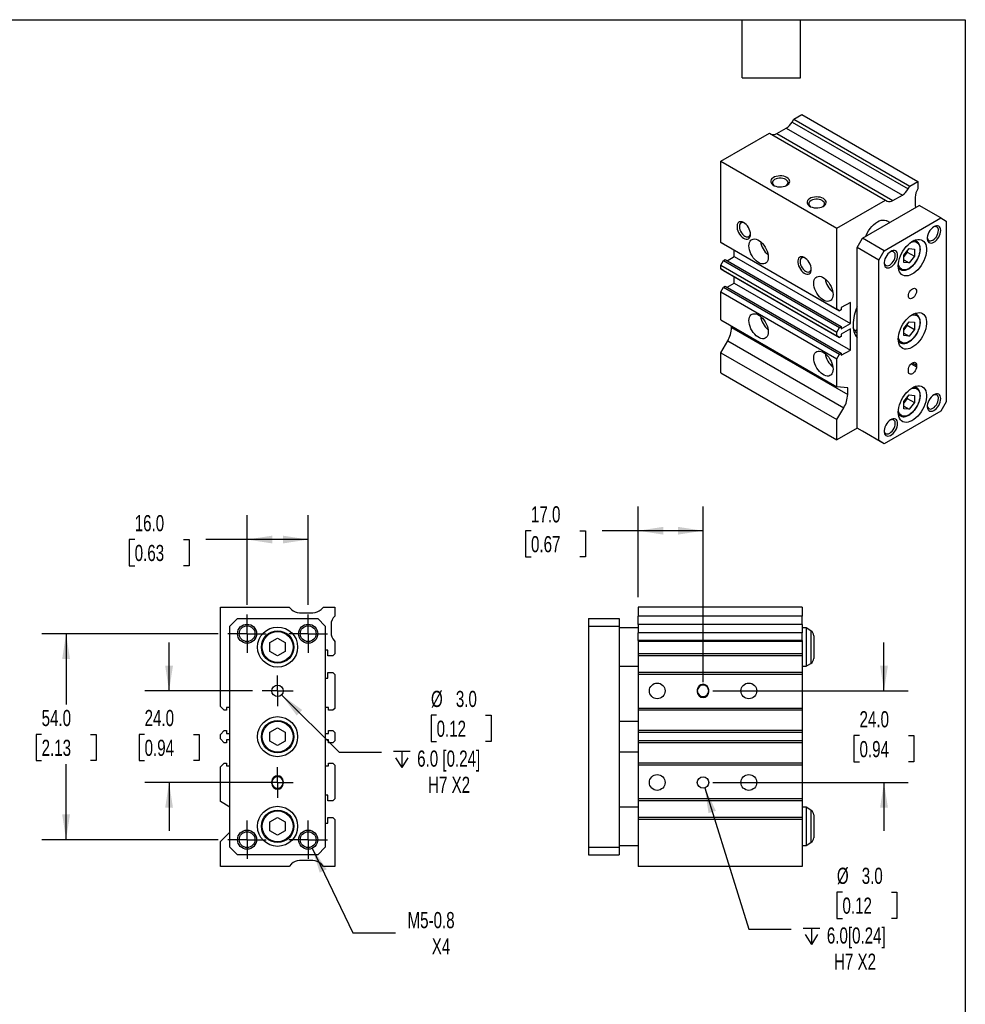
# Model space of a CAD drawing. Header units: millimetres. Extents: x 13 to 546, y 13 to 419.
# Tile 4 of 4: x 298 to 546, y 161 to 419. Entities that reach past the tile are written whole.
import ezdxf

# ---------------------------------------------------------------- set-up
doc = ezdxf.new("R2010")
doc.units = ezdxf.units.MM
doc.header["$LTSCALE"] = 2
doc.linetypes.add('SLD-Center', pattern=[19.05, 15.24, -1.27, 1.27, -1.27])
doc.linetypes.add('SLD-Solid', pattern=[0])
doc.layers.add('CENTER', color=40, linetype='SLD-Center')
doc.layers.add('DIMENSIONS', color=140, linetype='SLD-Solid', lineweight=25)
doc.layers.add('TEXT', color=140, linetype='SLD-Solid', lineweight=25)
doc.styles.add('SLDTEXTSTYLE0', font='TXT', dxfattribs={"width": 0.7})
doc.dimstyles.new('SLDDIMSTYLE1', dxfattribs={"dimtxt": 4.316016, "dimasz": 6.604, "dimexe": 0, "dimexo": 0.0625, "dimgap": 1.079004, "dimtad": 0, "dimtih": 1, "dimtoh": 1, "dimrnd": 1e-09, "dimzin": 4, "dimdsep": 46, "dimtxsty": 'SLDTEXTSTYLE0', "dimsah": 1, "dimcen": 0.09, "dimadec": 0, "dimazin": 1, "dimtfac": 1, "dimtmove": 0, "dimatfit": 0, "dimfxl": 0, "dimfrac": 2, "dimtolj": 1, "dimtzin": 12, "dimarcsym": 0})
doc.dimstyles.new('SLDDIMSTYLE2', dxfattribs={"dimtxt": 4.316016, "dimasz": 6.604, "dimexe": 0, "dimexo": 0.0625, "dimgap": 1.079004, "dimtad": 0, "dimtih": 1, "dimtoh": 1, "dimrnd": 1e-09, "dimzin": 4, "dimdsep": 46, "dimtxsty": 'SLDTEXTSTYLE0', "dimsah": 1, "dimcen": 0.09, "dimadec": 0, "dimazin": 1, "dimtfac": 1, "dimtofl": 0, "dimtmove": 0, "dimatfit": 3, "dimfxl": 0, "dimfrac": 2, "dimtolj": 1, "dimtzin": 12, "dimarcsym": 0})
doc.dimstyles.new('SLDDIMSTYLE3', dxfattribs={"dimtxt": 4.316016, "dimasz": 6.604, "dimexe": 0, "dimexo": 0.0625, "dimgap": 1.079004, "dimtad": 0, "dimtih": 1, "dimtoh": 1, "dimrnd": 1e-09, "dimzin": 12, "dimdsep": 46, "dimtxsty": 'SLDTEXTSTYLE0', "dimsah": 1, "dimcen": 0, "dimadec": 0, "dimazin": 3, "dimtfac": 1, "dimtofl": 0, "dimtmove": 0, "dimatfit": 3, "dimfxl": 0, "dimfrac": 2, "dimtolj": 1, "dimtzin": 12, "dimarcsym": 0})
doc.dimstyles.new('SLDDIMSTYLE4', dxfattribs={"dimtxt": 4.316016, "dimasz": 6.604, "dimexe": 0, "dimexo": 0.0625, "dimgap": 1.079004, "dimtad": 0, "dimtih": 1, "dimtoh": 1, "dimrnd": 1e-09, "dimzin": 4, "dimdsep": 46, "dimtxsty": 'SLDTEXTSTYLE0', "dimsah": 1, "dimcen": 0, "dimadec": 0, "dimazin": 1, "dimtfac": 1, "dimtofl": 0, "dimtmove": 0, "dimatfit": 3, "dimfxl": 0, "dimfrac": 2, "dimtolj": 1, "dimtzin": 12, "dimarcsym": 0})

# ---------------------------------------------------------------- blocks, each defined once
blk = doc.blocks.new('_D_10')
at = {"layer": 'DIMENSIONS'}
for p, q in [((357.93, 265.69), (357.93, 289.15)), ((373.93, 265.69), (373.93, 289.15)), ((328.49, 282.8), (327.04, 282.8)), ((327.04, 282.8), (327.04, 275.94)), ((341.31, 282.8), (342.76, 282.8)), ((342.76, 282.8), (342.76, 275.94)), ((357.93, 282.8), (347.16, 282.8)), ((373.93, 282.8), (357.93, 282.8)), ((327.04, 275.94), (328.49, 275.94)), ((342.76, 275.94), (341.31, 275.94))]:
    blk.add_line(p, q, dxfattribs=at)
for points in [[(357.93, 282.8), (364.53, 281.78), (364.53, 283.82)], [(373.93, 282.8), (367.33, 283.82), (367.33, 281.78)]]:
    blk.add_solid(points, dxfattribs=at)
at = {"layer": 'DIMENSIONS', "char_height": 4.233, "attachment_point": 1, "style": 'SLDTEXTSTYLE0'}
for s, insert in [('16.0', (328.49, 289.22)), ('0.63', (328.49, 281.4))]:
    blk.add_mtext(s, dxfattribs=dict(at, insert=insert))
blk = doc.blocks.new('_D_11')
at = {"layer": 'DIMENSIONS'}
for p, q in [((350.35, 258.11), (304.16, 258.11)), ((310.51, 258.11), (310.51, 239.53)), ((304.1, 231.71), (302.65, 231.71)), ((302.65, 231.71), (302.65, 224.85)), ((316.92, 231.71), (318.37, 231.71)), ((318.37, 231.71), (318.37, 224.85)), ((302.65, 224.85), (304.1, 224.85)), ((318.37, 224.85), (316.92, 224.85)), ((310.51, 204.11), (310.51, 223.88)), ((350.35, 204.11), (304.16, 204.11))]:
    blk.add_line(p, q, dxfattribs=at)
for points in [[(310.51, 258.11), (309.49, 251.51), (311.53, 251.51)], [(310.51, 204.11), (311.53, 210.71), (309.49, 210.71)]]:
    blk.add_solid(points, dxfattribs=at)
at = {"layer": 'DIMENSIONS', "char_height": 4.233, "attachment_point": 1, "style": 'SLDTEXTSTYLE0'}
for s, insert in [('54.0', (304.1, 238.13)), ('2.13', (304.1, 230.31))]:
    blk.add_mtext(s, dxfattribs=dict(at, insert=insert))
blk = doc.blocks.new('_D_12')
at = {"layer": 'DIMENSIONS'}
for p, q in [((375.01, 201.86), (385.68, 179.68)), ((385.68, 179.68), (396.79, 179.68))]:
    blk.add_line(p, q, dxfattribs=at)
blk.add_solid([(375.01, 201.86), (376.96, 195.47), (378.79, 196.35)], dxfattribs=at)
at = {"layer": 'DIMENSIONS', "char_height": 4.233, "attachment_point": 1, "style": 'SLDTEXTSTYLE0'}
for s, insert in [('M5-0.8', (399.97, 185.14)), ('X4', (406.32, 178.28))]:
    blk.add_mtext(s, dxfattribs=dict(at, insert=insert))
blk = doc.blocks.new('SW_SYMBOL_HOLE_DEPTH')
at = {"layer": 'DIMENSIONS', "color": 0}
for p, q in [((0, 1750), (1600, 1750)), ((200, 1110), (800, 150)), ((800, 1750), (800, 150)), ((1400, 1110), (800, 150))]:
    blk.add_line(p, q, dxfattribs=at)
blk = doc.blocks.new('_D_13')
at = {"layer": 'DIMENSIONS'}
for p, q in [((366.99, 242.05), (382.03, 227.01)), ((407.58, 236.71), (406.13, 236.71)), ((406.13, 236.71), (406.13, 229.85)), ((420.4, 236.71), (421.85, 236.71)), ((421.85, 236.71), (421.85, 229.85)), ((406.13, 229.85), (407.58, 229.85)), ((421.85, 229.85), (420.4, 229.85)), ((382.03, 227.01), (393.14, 227.01))]:
    blk.add_line(p, q, dxfattribs=at)
blk.add_solid([(366.99, 242.05), (370.94, 236.66), (372.38, 238.1)], dxfattribs=at)
at = {"layer": 'DIMENSIONS', "xscale": 0.002688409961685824, "yscale": 0.002688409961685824, "zscale": 0.002688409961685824}
blk.add_blockref('SW_SYMBOL_HOLE_DEPTH', (396.32, 222.59), dxfattribs=at)
at = {"layer": 'DIMENSIONS', "char_height": 4.233, "attachment_point": 1, "style": 'SLDTEXTSTYLE0'}
for s, insert in [('%%c', (406.11, 243.13)), ('3.0', (412.63, 243.13)), ('0.12', (407.58, 235.31)), ('6.0 [0.24]', (402.49, 227.48)), ('H7 X2', (405.35, 220.62))]:
    blk.add_mtext(s, dxfattribs=dict(at, insert=insert))
blk = doc.blocks.new('_D_14')
at = {"layer": 'DIMENSIONS'}
for p, q in [((337.49, 243.11), (337.49, 255.81)), ((359.35, 243.11), (331.14, 243.11)), ((331.08, 231.71), (329.63, 231.71)), ((329.63, 231.71), (329.63, 224.85)), ((343.9, 231.71), (345.35, 231.71)), ((345.35, 231.71), (345.35, 224.85)), ((329.63, 224.85), (331.08, 224.85)), ((345.35, 224.85), (343.9, 224.85)), ((363.39, 219.11), (331.14, 219.11)), ((337.49, 219.11), (337.49, 206.41))]:
    blk.add_line(p, q, dxfattribs=at)
for points in [[(337.49, 243.11), (338.51, 249.71), (336.48, 249.71)], [(337.49, 219.11), (336.48, 212.51), (338.51, 212.51)]]:
    blk.add_solid(points, dxfattribs=at)
at = {"layer": 'DIMENSIONS', "char_height": 4.233, "attachment_point": 1, "style": 'SLDTEXTSTYLE0'}
for s, insert in [('24.0', (331.08, 238.13)), ('0.94', (331.08, 230.31))]:
    blk.add_mtext(s, dxfattribs=dict(at, insert=insert))
blk = doc.blocks.new('SW_CENTERMARKSYMBOL_6')
at = {"layer": 'CENTER', "color": 0}
for p, q in [((0, 2.54), (0, 5.04)), ((-2.54, 0), (-5.04, 0)), ((0, 0), (-2.54, 0)), ((0, 0), (0, 2.54)), ((0, 0), (0, -2.54)), ((0, 0), (2.54, 0)), ((2.54, 0), (5.04, 0)), ((0, -2.54), (0, -5.04))]:
    blk.add_line(p, q, dxfattribs=at)
blk = doc.blocks.new('SW_CENTERMARKSYMBOL_7')
at = {"layer": 'CENTER', "color": 0}
for p, q in [((0, 2.54), (0, 5.04)), ((-2.54, 0), (-5.04, 0)), ((0, 0), (-2.54, 0)), ((0, 0), (0, 2.54)), ((0, 0), (0, -2.54)), ((0, 0), (2.54, 0)), ((2.54, 0), (5.04, 0)), ((0, -2.54), (0, -5.04))]:
    blk.add_line(p, q, dxfattribs=at)
blk = doc.blocks.new('SW_CENTERMARKSYMBOL_8')
at = {"layer": 'CENTER', "color": 0}
for p, q in [((0, 2.54), (0, 5.04)), ((-2.54, 0), (-5.04, 0)), ((0, 0), (-2.54, 0)), ((0, 0), (0, 2.54)), ((0, 0), (0, -2.54)), ((0, 0), (2.54, 0)), ((2.54, 0), (5.04, 0)), ((0, -2.54), (0, -5.04))]:
    blk.add_line(p, q, dxfattribs=at)
blk = doc.blocks.new('SW_CENTERMARKSYMBOL_9')
at = {"layer": 'CENTER', "color": 0}
for p, q in [((0, 2.54), (0, 5.04)), ((-2.54, 0), (-5.04, 0)), ((0, 0), (-2.54, 0)), ((0, 0), (0, 2.54)), ((0, 0), (0, -2.54)), ((0, 0), (2.54, 0)), ((2.54, 0), (5.04, 0)), ((0, -2.54), (0, -5.04))]:
    blk.add_line(p, q, dxfattribs=at)
blk = doc.blocks.new('SW_CENTERMARKSYMBOL_10')
at = {"layer": 'CENTER', "color": 0}
for p, q in [((0, 2.54), (0, 4.04)), ((-2.54, 0), (-4.04, 0)), ((0, 0), (-2.54, 0)), ((0, 0), (0, 2.54)), ((0, 0), (0, -2.54)), ((0, 0), (2.54, 0)), ((2.54, 0), (4.04, 0)), ((0, -2.54), (0, -4.04))]:
    blk.add_line(p, q, dxfattribs=at)
blk = doc.blocks.new('SW_CENTERMARKSYMBOL_11')
at = {"layer": 'CENTER', "color": 0}
for p, q in [((0, 2.54), (0, 4.04)), ((-2.54, 0), (-4.04, 0)), ((0, 0), (-2.54, 0)), ((0, 0), (0, 2.54)), ((0, 0), (0, -2.54)), ((0, 0), (2.54, 0)), ((2.54, 0), (4.04, 0)), ((0, -2.54), (0, -4.04))]:
    blk.add_line(p, q, dxfattribs=at)
blk = doc.blocks.new('_D_25')
at = {"layer": 'DIMENSIONS'}
for p, q in [((460.4, 267.65), (460.4, 291.46)), ((477.4, 245.4), (477.4, 291.46)), ((432.32, 285.11), (430.87, 285.11)), ((430.87, 285.11), (430.87, 278.25)), ((445.14, 285.11), (446.59, 285.11)), ((446.59, 285.11), (446.59, 278.25)), ((460.4, 285.11), (450.99, 285.11)), ((477.4, 285.11), (460.4, 285.11)), ((430.87, 278.25), (432.32, 278.25)), ((446.59, 278.25), (445.14, 278.25))]:
    blk.add_line(p, q, dxfattribs=at)
for points in [[(460.4, 285.11), (467, 284.09), (467, 286.13)], [(477.4, 285.11), (470.79, 286.13), (470.79, 284.09)]]:
    blk.add_solid(points, dxfattribs=at)
at = {"layer": 'DIMENSIONS', "char_height": 4.233, "attachment_point": 1, "style": 'SLDTEXTSTYLE0'}
for s, insert in [('17.0', (432.32, 291.53)), ('0.67', (432.32, 283.71))]:
    blk.add_mtext(s, dxfattribs=dict(at, insert=insert))
blk = doc.blocks.new('_D_26')
at = {"layer": 'DIMENSIONS'}
for p, q in [((524.8, 243.11), (524.8, 255.81)), ((479.94, 243.11), (531.15, 243.11)), ((518.39, 231.38), (516.94, 231.38)), ((516.94, 231.38), (516.94, 224.52)), ((531.21, 231.38), (532.66, 231.38)), ((532.66, 231.38), (532.66, 224.52)), ((516.94, 224.52), (518.39, 224.52)), ((532.66, 224.52), (531.21, 224.52)), ((479.94, 219.11), (531.15, 219.11)), ((524.8, 219.11), (524.8, 206.41))]:
    blk.add_line(p, q, dxfattribs=at)
for points in [[(524.8, 243.11), (525.82, 249.71), (523.78, 249.71)], [(524.8, 219.11), (523.78, 212.51), (525.82, 212.51)]]:
    blk.add_solid(points, dxfattribs=at)
at = {"layer": 'DIMENSIONS', "char_height": 4.233, "attachment_point": 1, "style": 'SLDTEXTSTYLE0'}
for s, insert in [('24.0', (518.39, 237.8)), ('0.94', (518.39, 229.97))]:
    blk.add_mtext(s, dxfattribs=dict(at, insert=insert))
blk = doc.blocks.new('_D_27')
at = {"layer": 'DIMENSIONS'}
for p, q in [((477.84, 217.68), (489.37, 180.63)), ((513.92, 190.33), (512.47, 190.33)), ((512.47, 190.33), (512.47, 183.47)), ((526.75, 190.33), (528.2, 190.33)), ((528.2, 190.33), (528.2, 183.47)), ((512.47, 183.47), (513.92, 183.47)), ((528.2, 183.47), (526.75, 183.47)), ((489.37, 180.63), (500.48, 180.63))]:
    blk.add_line(p, q, dxfattribs=at)
blk.add_solid([(477.84, 217.68), (478.83, 211.07), (480.77, 211.67)], dxfattribs=at)
at = {"layer": 'DIMENSIONS', "xscale": 0.002688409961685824, "yscale": 0.002688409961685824, "zscale": 0.002688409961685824}
blk.add_blockref('SW_SYMBOL_HOLE_DEPTH', (503.65, 176.22), dxfattribs=at)
at = {"layer": 'DIMENSIONS', "char_height": 4.233, "attachment_point": 1, "style": 'SLDTEXTSTYLE0'}
for s, insert in [('%%c', (512.46, 196.76)), ('3.0', (518.97, 196.76)), ('0.12', (513.92, 188.93)), ('6.0[0.24]', (509.83, 181.1)), ('H7 X2', (511.7, 174.24))]:
    blk.add_mtext(s, dxfattribs=dict(at, insert=insert))

msp = doc.modelspace()

# ---------------------------------------------------------------- linework, layer by layer
for p, q in [((500.704, 392.267), (501.143, 393.028)), ((501.143, 393.028), (503.264, 394.253)), ((501.143, 393.028), (531.548, 375.475)), ((503.264, 394.253), (533.67, 376.7)), ((496.718, 389.249), (499.204, 390.684)), ((499.204, 390.684), (529.609, 373.131)), ((500.704, 392.267), (531.109, 374.714)), ((482.051, 382.006), (494.779, 389.354)), ((494.779, 389.354), (525.184, 371.801)), ((496.718, 389.249), (527.124, 371.696)), ((482.051, 360.719), (482.051, 382.006)), ((482.051, 382.006), (512.457, 364.454)), ((531.109, 374.714), (531.548, 375.475)), ((531.548, 375.475), (533.67, 376.7)), ((533.67, 376.7), (533.67, 374.77)), ((512.457, 364.454), (525.184, 371.801)), ((525.184, 371.801), (525.624, 371.548)), ((527.124, 371.696), (529.609, 373.131)), ((532.963, 372.535), (532.963, 370.772)), ((519.174, 361.8), (534.023, 370.372)), ((539.68, 367.107), (534.023, 370.372)), ((524.831, 358.534), (539.68, 367.107)), ((539.68, 367.107), (541.094, 366.29)), ((512.457, 343.166), (512.457, 364.454)), ((526.295, 365.911), (525.563, 366.333)), ((541.094, 366.29), (541.094, 318.931)), ((517.76, 359.35), (519.174, 361.8)), ((524.831, 358.534), (519.174, 361.8)), ((482.051, 360.719), (512.457, 343.166)), ((482.758, 360.311), (482.051, 360.719)), ((482.758, 360.311), (513.164, 342.758)), ((523.417, 356.085), (517.76, 359.35)), ((517.76, 311.991), (517.76, 359.35)), ((529.957, 357.333), (531.372, 359.092)), ((531.372, 359.092), (532.786, 358.966)), ((532.786, 358.966), (532.786, 357.08)), ((533.355, 360.969), (532.839, 361.267)), ((533.355, 360.969), (533.443, 360.914)), ((483.734, 355.91), (485.586, 356.979)), ((485.586, 356.979), (485.586, 358.678)), ((485.586, 356.979), (515.992, 339.426)), ((523.417, 356.085), (524.831, 358.534)), ((530.903, 358.167), (529.957, 356.991)), ((529.957, 355.447), (529.957, 357.333)), ((530.903, 358.509), (530.903, 358.167)), ((530.903, 358.167), (532.786, 357.08)), ((532.786, 357.08), (531.372, 355.321)), ((482.051, 354.718), (482.758, 355.942)), ((482.051, 354.718), (512.457, 337.165)), ((482.051, 353.77), (482.051, 354.718)), ((482.051, 353.77), (512.457, 336.218)), ((482.758, 353.362), (482.051, 353.77)), ((482.758, 355.942), (483.218, 356.208)), ((482.758, 355.942), (513.164, 338.39)), ((483.218, 356.208), (513.623, 338.655)), ((523.417, 308.725), (523.417, 356.085)), ((528.589, 353.905), (529.105, 353.608)), ((529.957, 356.137), (531.372, 355.321)), ((531.372, 355.321), (529.957, 355.447)), ((482.758, 353.362), (513.164, 335.809)), ((485.586, 350.039), (485.586, 351.729)), ((529.154, 353.581), (529.105, 353.608)), ((482.051, 347.769), (482.758, 348.994)), ((482.758, 348.994), (483.218, 349.259)), ((482.758, 348.994), (513.164, 331.441)), ((483.218, 349.259), (513.623, 331.706)), ((483.727, 348.965), (485.586, 350.039)), ((485.586, 350.039), (515.992, 332.486)), ((482.051, 347.769), (512.457, 330.216)), ((482.051, 340.363), (482.051, 347.769)), ((515.992, 344.979), (513.623, 343.611)), ((513.623, 343.611), (513.623, 343.023)), ((515.992, 339.426), (515.992, 344.979)), ((513.164, 342.758), (512.457, 343.166)), ((513.623, 343.023), (513.164, 342.758)), ((533.355, 341.78), (532.839, 342.078)), ((533.355, 341.78), (533.443, 341.725)), ((482.051, 340.363), (512.457, 322.81)), ((484.879, 338.379), (484.879, 338.73)), ((484.879, 338.379), (515.285, 320.826)), ((512.457, 337.165), (513.164, 338.39)), ((513.164, 338.39), (513.623, 338.655)), ((513.623, 338.059), (515.992, 339.426)), ((513.623, 338.655), (513.623, 338.059)), ((529.957, 338.144), (531.372, 339.904)), ((530.903, 338.979), (529.957, 337.802)), ((530.903, 339.32), (530.903, 338.979)), ((530.903, 338.979), (532.786, 337.891)), ((531.372, 339.904), (532.786, 339.777)), ((532.786, 339.777), (532.786, 337.891)), ((512.457, 336.218), (512.457, 337.165)), ((513.164, 335.809), (512.457, 336.218)), ((513.623, 336.075), (513.164, 335.809)), ((515.992, 338.038), (513.623, 336.671)), ((513.623, 336.671), (513.623, 336.075)), ((515.992, 332.486), (515.992, 338.038)), ((529.957, 336.259), (529.957, 338.144)), ((529.957, 336.949), (531.372, 336.132)), ((531.372, 336.132), (529.957, 336.259)), ((532.786, 337.891), (531.372, 336.132)), ((482.051, 331.789), (483.844, 334.895)), ((483.844, 334.895), (514.249, 317.342)), ((528.589, 334.717), (529.105, 334.419)), ((529.154, 334.392), (529.105, 334.419)), ((482.051, 331.789), (512.457, 314.236)), ((482.051, 326.482), (482.051, 331.789)), ((512.457, 330.216), (513.164, 331.441)), ((513.164, 331.441), (513.623, 331.706)), ((513.623, 331.118), (515.992, 332.486)), ((513.623, 331.706), (513.623, 331.118)), ((512.457, 322.81), (512.457, 330.216)), ((531.947, 328.907), (533.316, 328.117)), ((532.255, 329.138), (533.316, 328.526)), ((533.316, 328.526), (533.316, 328.117)), ((482.051, 326.482), (512.457, 308.929)), ((531.195, 326.893), (531.195, 327.301)), ((515.285, 322.557), (512.457, 322.81)), ((533.355, 322.592), (532.839, 322.889)), ((515.285, 320.826), (515.285, 322.557)), ((529.957, 318.956), (531.372, 320.715)), ((530.903, 320.132), (530.903, 319.79)), ((531.372, 320.715), (532.786, 320.588)), ((532.786, 320.588), (532.786, 318.703)), ((533.355, 322.592), (533.443, 322.536)), ((530.903, 319.79), (529.957, 318.614)), ((529.957, 317.07), (529.957, 318.956)), ((529.957, 317.76), (531.372, 316.943)), ((530.903, 319.79), (532.786, 318.703)), ((532.786, 318.703), (531.372, 316.943)), ((541.094, 318.931), (539.68, 316.481)), ((512.457, 314.236), (514.249, 317.342)), ((539.68, 316.481), (524.831, 307.909)), ((528.589, 315.528), (529.105, 315.23)), ((529.154, 315.203), (529.105, 315.23)), ((531.372, 316.943), (529.957, 317.07)), ((512.457, 308.929), (512.457, 314.236)), ((517.76, 311.991), (512.457, 308.929)), ((523.417, 308.725), (517.76, 311.991)), ((519.174, 311.174), (517.76, 311.991)), ((524.831, 307.909), (519.174, 311.174)), ((524.831, 307.909), (523.417, 308.725)), ((350.929, 239.041), (350.929, 265.111)), ((350.929, 265.111), (368.929, 265.111)), ((368.929, 265.111), (369.551, 264.49)), ((371.672, 263.611), (375.187, 263.611)), ((377.308, 264.49), (377.929, 265.111)), ((377.929, 265.111), (380.929, 265.111)), ((380.929, 265.111), (380.929, 262.747)), ((503.395, 265.111), (460.395, 265.111)), ((460.395, 265.111), (460.395, 262.747)), ((503.395, 265.111), (503.395, 262.747)), ((353.429, 260.111), (355.429, 262.111)), ((355.429, 262.111), (376.429, 262.111)), ((376.429, 262.111), (378.429, 260.111)), ((447.395, 262.111), (455.395, 262.111)), ((447.395, 262.111), (447.395, 260.111)), ((455.395, 262.111), (455.395, 260.111)), ((503.395, 262.747), (460.395, 262.747)), ((460.395, 260.511), (460.395, 262.747)), ((503.395, 260.511), (503.395, 262.747)), ((353.429, 202.111), (353.429, 260.111)), ((378.429, 260.111), (378.429, 202.111)), ((379.929, 260.511), (379.929, 258.351)), ((447.395, 260.111), (455.395, 260.111)), ((447.395, 260.111), (447.395, 202.111)), ((455.395, 260.111), (455.395, 202.111)), ((460.395, 259.611), (455.395, 259.611)), ((503.395, 260.511), (460.395, 260.511)), ((460.395, 260.511), (460.395, 258.351)), ((503.395, 258.351), (460.395, 258.351)), ((460.395, 256.306), (460.395, 258.351)), ((503.395, 260.511), (503.395, 258.351)), ((504.395, 259.611), (503.395, 259.611)), ((503.395, 256.306), (503.395, 258.351)), ((505.645, 258.889), (504.395, 259.611)), ((504.395, 259.611), (504.395, 249.611)), ((505.645, 258.889), (505.645, 250.333)), ((363.929, 255.766), (365.929, 256.92)), ((363.929, 253.456), (363.929, 255.766)), ((365.929, 256.92), (367.929, 255.766)), ((367.929, 255.766), (367.929, 253.456)), ((380.735, 256.306), (380.929, 256.111)), ((380.929, 256.111), (380.929, 252.811)), ((503.395, 256.306), (460.395, 256.306)), ((460.395, 256.306), (460.395, 256.111)), ((503.395, 256.111), (460.395, 256.111)), ((460.395, 256.111), (460.395, 252.811)), ((503.395, 256.306), (503.395, 256.111)), ((503.395, 256.111), (503.395, 252.811)), ((506.395, 257.59), (506.395, 251.632)), ((365.929, 252.301), (363.929, 253.456)), ((367.929, 253.456), (365.929, 252.301)), ((379.129, 253.811), (378.429, 253.811)), ((379.129, 252.311), (379.129, 253.811)), ((380.429, 252.311), (379.129, 252.311)), ((380.929, 252.811), (380.429, 252.311)), ((503.395, 252.811), (460.395, 252.811)), ((460.395, 252.811), (460.395, 252.311)), ((503.395, 252.311), (460.395, 252.311)), ((460.395, 252.311), (460.395, 247.911)), ((503.395, 252.811), (503.395, 252.311)), ((503.395, 252.311), (503.395, 247.911)), ((379.129, 246.411), (379.129, 247.911)), ((379.129, 247.911), (380.429, 247.911)), ((380.429, 247.911), (380.929, 247.411)), ((455.395, 249.611), (460.395, 249.611)), ((503.395, 247.911), (460.395, 247.911)), ((460.395, 247.911), (460.395, 247.411)), ((503.395, 249.611), (504.395, 249.611)), ((503.395, 247.911), (503.395, 247.411)), ((504.395, 249.611), (505.645, 250.333)), ((378.429, 246.411), (379.129, 246.411)), ((380.929, 247.411), (380.929, 238.541)), ((503.395, 247.411), (460.395, 247.411)), ((460.395, 247.411), (460.395, 238.541)), ((503.395, 247.411), (503.395, 238.541)), ((475.895, 243.361), (475.895, 242.861)), ((478.895, 242.861), (478.895, 243.361)), ((351.929, 238.041), (350.929, 239.041)), ((352.579, 238.041), (351.929, 238.041)), ((353.429, 238.761), (352.579, 238.761)), ((352.579, 238.761), (352.579, 238.041)), ((379.279, 238.761), (378.429, 238.761)), ((379.279, 238.041), (379.279, 238.761)), ((380.429, 238.041), (379.279, 238.041)), ((380.929, 238.541), (380.429, 238.041)), ((503.395, 238.541), (460.395, 238.541)), ((460.395, 238.541), (460.395, 238.041)), ((503.395, 238.041), (460.395, 238.041)), ((460.395, 238.041), (460.395, 232.691)), ((503.395, 238.541), (503.395, 238.041)), ((503.395, 238.041), (503.395, 232.691)), ((460.395, 235.111), (455.395, 235.111)), ((350.929, 231.691), (351.929, 232.691)), ((351.929, 232.691), (352.579, 232.691)), ((352.579, 232.691), (352.579, 231.961)), ((363.929, 232.266), (365.929, 233.42)), ((365.929, 233.42), (367.929, 232.266)), ((379.279, 231.961), (379.279, 232.691)), ((379.279, 232.691), (380.429, 232.691)), ((380.429, 232.691), (380.929, 232.191)), ((503.395, 232.691), (460.395, 232.691)), ((460.395, 232.691), (460.395, 232.191)), ((503.395, 232.691), (503.395, 232.191)), ((350.929, 230.531), (350.929, 231.691)), ((351.929, 229.531), (350.929, 230.531)), ((352.579, 231.961), (353.429, 231.961)), ((353.429, 230.261), (352.579, 230.261)), ((352.579, 230.261), (352.579, 229.531)), ((363.929, 229.956), (363.929, 232.266)), ((365.929, 228.801), (363.929, 229.956)), ((367.929, 229.956), (365.929, 228.801)), ((367.929, 232.266), (367.929, 229.956)), ((378.429, 231.961), (379.279, 231.961)), ((379.279, 230.261), (378.429, 230.261)), ((379.279, 229.531), (379.279, 230.261)), ((380.929, 230.031), (380.429, 229.531)), ((380.929, 232.191), (380.929, 230.031)), ((503.395, 232.191), (460.395, 232.191)), ((460.395, 232.191), (460.395, 230.031)), ((503.395, 230.031), (460.395, 230.031)), ((460.395, 230.031), (460.395, 229.531)), ((503.395, 232.191), (503.395, 230.031)), ((503.395, 230.031), (503.395, 229.531)), ((352.579, 229.531), (351.929, 229.531)), ((380.429, 229.531), (379.279, 229.531)), ((503.395, 229.531), (460.395, 229.531)), ((460.395, 229.531), (460.395, 224.181)), ((503.395, 229.531), (503.395, 224.181)), ((455.395, 227.111), (460.395, 227.111)), ((350.929, 223.181), (351.929, 224.181)), ((350.929, 214.111), (350.929, 223.181)), ((351.929, 224.181), (352.579, 224.181)), ((352.579, 224.181), (352.579, 223.461)), ((352.579, 223.461), (353.429, 223.461)), ((378.429, 223.461), (379.279, 223.461)), ((379.279, 223.461), (379.279, 224.181)), ((379.279, 224.181), (380.429, 224.181)), ((380.429, 224.181), (380.929, 223.681)), ((380.929, 223.681), (380.929, 214.811)), ((503.395, 224.181), (460.395, 224.181)), ((460.395, 224.181), (460.395, 223.681)), ((503.395, 223.681), (460.395, 223.681)), ((460.395, 223.681), (460.395, 214.811)), ((503.395, 224.181), (503.395, 223.681)), ((503.395, 223.681), (503.395, 214.811)), ((364.429, 218.861), (364.429, 219.361)), ((367.429, 219.361), (367.429, 218.861)), ((379.129, 215.811), (378.429, 215.811)), ((379.129, 214.311), (379.129, 215.811)), ((380.429, 214.311), (379.129, 214.311)), ((380.929, 214.811), (380.429, 214.311)), ((503.395, 214.811), (460.395, 214.811)), ((460.395, 214.811), (460.395, 214.311)), ((503.395, 214.311), (460.395, 214.311)), ((460.395, 214.311), (460.395, 209.911)), ((503.395, 214.811), (503.395, 214.311)), ((503.395, 214.311), (503.395, 209.911)), ((353.429, 212.667), (350.929, 214.111)), ((460.395, 212.611), (455.395, 212.611)), ((504.395, 212.611), (503.395, 212.611)), ((505.645, 211.889), (504.395, 212.611)), ((504.395, 212.611), (504.395, 202.611)), ((505.645, 211.889), (505.645, 203.333)), ((363.929, 208.766), (365.929, 209.92)), ((365.929, 209.92), (367.929, 208.766)), ((379.129, 208.411), (379.129, 209.911)), ((379.129, 209.911), (380.429, 209.911)), ((380.429, 209.911), (380.929, 209.411)), ((380.929, 209.411), (380.929, 197.111)), ((503.395, 209.911), (460.395, 209.911)), ((460.395, 209.911), (460.395, 209.411)), ((503.395, 209.411), (460.395, 209.411)), ((460.395, 209.411), (460.395, 197.111)), ((503.395, 209.911), (503.395, 209.411)), ((503.395, 209.411), (503.395, 197.111)), ((506.395, 210.59), (506.395, 204.632)), ((363.929, 206.456), (363.929, 208.766)), ((367.929, 208.766), (367.929, 206.456)), ((378.429, 208.411), (379.129, 208.411)), ((350.929, 203.611), (353.429, 206.111)), ((365.929, 205.301), (363.929, 206.456)), ((367.929, 206.456), (365.929, 205.301)), ((350.929, 197.111), (350.929, 203.611)), ((355.429, 200.111), (353.429, 202.111)), ((378.429, 202.111), (376.429, 200.111)), ((447.395, 202.111), (447.395, 200.111)), ((447.395, 202.111), (455.395, 202.111)), ((455.395, 202.611), (460.395, 202.611)), ((455.395, 202.111), (455.395, 200.111)), ((503.395, 202.611), (504.395, 202.611)), ((504.395, 202.611), (505.645, 203.333)), ((376.429, 200.111), (355.429, 200.111)), ((447.395, 200.111), (455.395, 200.111)), ((368.929, 197.111), (350.929, 197.111)), ((369.551, 197.732), (368.929, 197.111)), ((375.187, 198.611), (371.672, 198.611)), ((377.929, 197.111), (377.308, 197.732)), ((380.929, 197.111), (377.929, 197.111)), ((503.395, 197.111), (460.395, 197.111))]:
    msp.add_line(p, q)
at = {"flags": 128}
for points in [[(499.375, 377.72), (498.983, 377.905), (498.535, 378.04), (498.048, 378.12), (497.544, 378.143), (497.042, 378.106), (496.564, 378.011), (496.128, 377.863), (495.752, 377.667), (495.453, 377.432), (495.242, 377.167), (495.127, 376.882), (495.115, 376.59), (495.204, 376.303), (495.391, 376.032), (495.67, 375.788), (496.027, 375.581), (496.45, 375.421), (496.92, 375.312), (497.417, 375.261), (497.923, 375.268), (498.416, 375.334), (498.876, 375.456), (499.283, 375.629), (499.622, 375.846), (499.879, 376.097), (500.043, 376.374), (500.107, 376.663), (500.068, 376.954), (499.929, 377.235), (499.695, 377.494), (499.375, 377.72)], [(499.069, 377.19), (498.707, 377.357), (498.29, 377.472), (497.839, 377.532), (497.376, 377.532), (496.925, 377.472), (496.508, 377.357), (496.146, 377.19), (495.857, 376.981), (495.656, 376.74), (495.553, 376.48), (495.553, 376.213), (495.656, 375.952), (495.857, 375.711), (496.007, 375.591)], [(499.208, 375.591), (499.357, 375.711), (499.558, 375.952), (499.661, 376.213), (499.661, 376.48), (499.558, 376.74), (499.357, 376.981), (499.069, 377.19)], [(508.921, 372.21), (508.529, 372.394), (508.081, 372.529), (507.594, 372.61), (507.09, 372.632), (506.588, 372.595), (506.109, 372.5), (505.674, 372.352), (505.298, 372.157), (504.999, 371.921), (504.788, 371.656), (504.673, 371.371), (504.66, 371.079), (504.75, 370.792), (504.937, 370.521), (505.216, 370.277), (505.573, 370.07), (505.996, 369.91), (506.466, 369.801), (506.963, 369.75), (507.469, 369.757), (507.962, 369.823), (508.421, 369.945), (508.829, 370.118), (509.168, 370.335), (509.425, 370.586), (509.589, 370.863), (509.652, 371.152), (509.614, 371.444), (509.475, 371.724), (509.241, 371.983), (508.921, 372.21)], [(508.615, 371.679), (508.253, 371.846), (507.836, 371.962), (507.385, 372.021), (506.922, 372.021), (506.471, 371.962), (506.054, 371.846), (505.692, 371.679), (505.403, 371.47), (505.202, 371.23), (505.099, 370.969), (505.099, 370.702), (505.202, 370.441), (505.403, 370.201), (505.553, 370.08)], [(508.754, 370.08), (508.903, 370.201), (509.104, 370.441), (509.207, 370.702), (509.207, 370.969), (509.104, 371.23), (508.903, 371.47), (508.615, 371.679)], [(489.829, 362.818), (489.793, 363.25), (489.686, 363.706), (489.512, 364.168), (489.279, 364.615), (488.996, 365.032), (488.675, 365.399), (488.329, 365.702), (487.972, 365.929), (487.618, 366.071), (487.283, 366.121), (486.979, 366.078), (486.72, 365.943), (486.516, 365.722), (486.375, 365.424), (486.303, 365.061), (486.303, 364.648), (486.375, 364.202), (486.516, 363.741), (486.72, 363.284), (486.979, 362.849), (487.283, 362.456), (487.618, 362.119), (487.972, 361.852), (488.329, 361.667), (488.675, 361.57), (488.996, 361.567), (489.279, 361.656), (489.512, 361.835), (489.686, 362.096), (489.793, 362.428), (489.829, 362.818)], [(488.222, 365.779), (488.042, 365.849), (487.733, 365.902), (487.456, 365.861), (487.225, 365.728), (487.051, 365.508), (486.943, 365.214), (486.906, 364.859), (486.943, 364.463), (487.051, 364.044), (487.225, 363.623), (487.456, 363.222), (487.733, 362.861), (488.042, 362.558), (488.368, 362.328), (488.693, 362.182), (489.002, 362.129), (489.279, 362.17), (489.51, 362.304), (489.684, 362.523), (489.792, 362.818), (489.822, 363.008)], [(520.002, 362.278), (520.089, 362.493), (520.391, 363.134), (520.748, 363.752), (521.152, 364.334), (521.594, 364.869), (522.067, 365.345), (522.56, 365.754), (523.063, 366.086), (523.566, 366.335), (524.059, 366.495), (524.532, 366.565), (524.975, 366.541), (525.378, 366.425), (525.563, 366.333)], [(539.68, 363.84), (539.644, 364.23), (539.537, 364.563), (539.363, 364.824), (539.13, 365.003), (538.847, 365.092), (538.526, 365.089), (538.18, 364.992), (537.823, 364.807), (537.469, 364.54), (537.134, 364.203), (536.83, 363.809), (536.571, 363.375), (536.367, 362.918), (536.226, 362.457), (536.154, 362.011), (536.154, 361.598), (536.226, 361.235), (536.367, 360.937), (536.571, 360.716), (536.83, 360.581), (537.134, 360.538), (537.469, 360.588), (537.823, 360.729), (538.18, 360.957), (538.526, 361.26), (538.847, 361.627), (539.13, 362.043), (539.363, 362.491), (539.537, 362.953), (539.644, 363.409), (539.68, 363.84)], [(489.405, 359.797), (489.44, 360.261), (489.543, 360.672), (489.712, 361.019), (489.942, 361.293), (490.226, 361.486), (490.558, 361.592), (490.928, 361.61), (491.326, 361.538), (491.74, 361.379), (492.161, 361.136), (492.575, 360.817), (492.973, 360.429), (493.343, 359.985), (493.675, 359.495), (493.959, 358.974), (494.189, 358.434), (494.358, 357.892), (494.461, 357.362), (494.496, 356.858), (494.461, 356.394), (494.358, 355.983), (494.189, 355.636), (493.959, 355.362), (493.675, 355.17), (493.343, 355.063), (492.973, 355.045), (492.575, 355.117), (492.161, 355.277), (491.74, 355.52), (491.326, 355.839), (490.928, 356.226), (490.558, 356.671), (490.226, 357.16), (489.942, 357.682), (489.712, 358.221), (489.543, 358.763), (489.44, 359.293), (489.405, 359.797)], [(528.543, 354.553), (528.579, 355.171), (528.687, 355.818), (528.864, 356.482), (529.107, 357.151), (529.412, 357.81), (529.772, 358.448), (530.18, 359.052), (530.628, 359.61), (531.108, 360.111), (531.611, 360.546), (532.126, 360.906), (532.644, 361.184), (533.154, 361.374), (533.646, 361.474), (534.112, 361.48), (534.541, 361.394), (534.926, 361.216), (535.259, 360.95), (535.533, 360.601), (535.744, 360.176), (535.887, 359.684), (535.959, 359.133), (535.959, 358.535), (535.887, 357.901), (535.744, 357.244), (535.533, 356.576), (535.259, 355.91), (534.926, 355.26), (534.541, 354.638), (534.112, 354.055), (533.646, 353.524), (533.154, 353.055), (532.644, 352.657), (532.126, 352.337), (531.611, 352.103), (531.108, 351.957), (530.628, 351.904), (530.18, 351.944), (529.772, 352.077), (529.412, 352.299), (529.107, 352.607), (528.864, 352.995), (528.687, 353.455), (528.579, 353.978), (528.543, 354.553)], [(536.152, 361.989), (536.181, 361.798), (536.289, 361.504), (536.464, 361.285), (536.695, 361.151), (536.972, 361.11), (537.281, 361.163), (537.606, 361.309), (537.931, 361.539), (538.24, 361.842), (538.518, 362.203), (538.749, 362.604), (538.923, 363.025), (539.031, 363.444), (539.068, 363.84)], [(531.911, 360.766), (532.257, 360.863), (532.672, 360.904), (533.055, 360.854), (533.397, 360.714), (533.689, 360.488), (533.923, 360.181), (534.095, 359.801), (534.2, 359.357), (534.235, 358.86), (534.2, 358.322), (534.095, 357.757), (533.923, 357.178), (533.689, 356.6), (533.397, 356.037), (533.055, 355.503), (532.672, 355.011), (532.257, 354.572), (531.82, 354.199), (531.372, 353.9), (530.924, 353.682), (530.487, 353.551), (530.072, 353.51), (529.688, 353.559), (529.347, 353.699), (529.055, 353.925), (528.82, 354.232), (528.648, 354.612), (528.559, 354.96)], [(505.739, 353.634), (505.703, 354.066), (505.596, 354.522), (505.422, 354.983), (505.189, 355.431), (504.906, 355.847), (504.585, 356.214), (504.239, 356.518), (503.882, 356.745), (503.528, 356.886), (503.193, 356.937), (502.889, 356.893), (502.63, 356.758), (502.426, 356.537), (502.285, 356.239), (502.213, 355.876), (502.213, 355.463), (502.285, 355.017), (502.426, 354.556), (502.63, 354.099), (502.889, 353.665), (503.193, 353.271), (503.528, 352.934), (503.882, 352.667), (504.239, 352.482), (504.585, 352.386), (504.906, 352.382), (505.189, 352.472), (505.422, 352.651), (505.596, 352.912), (505.703, 353.244), (505.739, 353.634)], [(504.132, 356.595), (503.952, 356.664), (503.643, 356.718), (503.366, 356.677), (503.135, 356.543), (502.961, 356.324), (502.853, 356.029), (502.816, 355.675), (502.853, 355.278), (502.961, 354.859), (503.135, 354.438), (503.366, 354.038), (503.643, 353.677), (503.952, 353.373), (504.277, 353.143), (504.603, 352.998), (504.912, 352.944), (505.189, 352.985), (505.42, 353.119), (505.594, 353.339), (505.702, 353.633), (505.732, 353.823)], [(524.838, 355.457), (524.868, 355.267), (524.976, 354.973), (525.15, 354.753), (525.381, 354.62), (525.658, 354.579), (525.967, 354.632), (526.293, 354.778), (526.618, 355.008), (526.927, 355.311), (527.204, 355.672), (527.435, 356.073), (527.609, 356.493), (527.717, 356.912), (527.754, 357.309)], [(528.366, 357.309), (528.33, 357.699), (528.223, 358.031), (528.05, 358.292), (527.817, 358.471), (527.534, 358.561), (527.213, 358.557), (526.866, 358.461), (526.509, 358.276), (526.156, 358.009), (525.82, 357.672), (525.517, 357.278), (525.257, 356.844), (525.053, 356.387), (524.912, 355.926), (524.84, 355.48), (524.84, 355.067), (524.912, 354.704), (525.053, 354.406), (525.257, 354.185), (525.517, 354.05), (525.82, 354.006), (526.156, 354.057), (526.509, 354.198), (526.866, 354.425), (527.213, 354.729), (527.534, 355.096), (527.817, 355.512), (528.05, 355.96), (528.223, 356.421), (528.33, 356.877), (528.366, 357.309)], [(506.375, 350), (506.41, 350.464), (506.513, 350.875), (506.682, 351.222), (506.912, 351.496), (507.197, 351.689), (507.529, 351.795), (507.898, 351.813), (508.296, 351.741), (508.711, 351.582), (509.131, 351.339), (509.546, 351.02), (509.944, 350.632), (510.313, 350.188), (510.645, 349.698), (510.93, 349.177), (511.16, 348.637), (511.329, 348.095), (511.432, 347.565), (511.467, 347.061), (511.432, 346.597), (511.329, 346.186), (511.16, 345.839), (510.93, 345.566), (510.645, 345.373), (510.313, 345.266), (509.944, 345.249), (509.546, 345.32), (509.131, 345.48), (508.711, 345.723), (508.296, 346.042), (507.898, 346.429), (507.529, 346.874), (507.197, 347.363), (506.912, 347.885), (506.682, 348.424), (506.513, 348.966), (506.41, 349.496), (506.375, 350)], [(531.195, 346.694), (531.231, 347.032), (531.337, 347.388), (531.506, 347.739), (531.725, 348.061), (531.981, 348.331), (532.256, 348.531), (532.53, 348.648), (532.786, 348.673), (533.006, 348.605), (533.174, 348.449), (533.28, 348.215), (533.316, 347.918), (533.28, 347.581), (533.174, 347.224), (533.006, 346.873), (532.786, 346.552), (532.53, 346.282), (532.256, 346.081), (531.981, 345.965), (531.725, 345.939), (531.506, 346.007), (531.337, 346.163), (531.231, 346.398), (531.195, 346.694)], [(489.405, 340.2), (489.44, 340.664), (489.543, 341.075), (489.712, 341.422), (489.942, 341.696), (490.226, 341.889), (490.558, 341.995), (490.928, 342.013), (491.326, 341.941), (491.74, 341.782), (492.161, 341.539), (492.575, 341.22), (492.973, 340.832), (493.343, 340.388), (493.675, 339.898), (493.959, 339.377), (494.189, 338.837), (494.358, 338.295), (494.461, 337.765), (494.496, 337.261), (494.461, 336.797), (494.358, 336.386), (494.189, 336.039), (493.959, 335.766), (493.675, 335.573), (493.343, 335.466), (492.973, 335.448), (492.575, 335.52), (492.161, 335.68), (491.74, 335.923), (491.326, 336.242), (490.928, 336.629), (490.558, 337.074), (490.226, 337.563), (489.942, 338.085), (489.712, 338.624), (489.543, 339.166), (489.44, 339.696), (489.405, 340.2)], [(528.543, 335.365), (528.579, 335.982), (528.687, 336.629), (528.864, 337.293), (529.107, 337.962), (529.412, 338.622), (529.772, 339.259), (530.18, 339.863), (530.628, 340.421), (531.108, 340.922), (531.611, 341.357), (532.126, 341.717), (532.644, 341.995), (533.154, 342.186), (533.646, 342.285), (534.112, 342.292), (534.541, 342.205), (534.926, 342.027), (535.259, 341.761), (535.533, 341.412), (535.744, 340.988), (535.887, 340.495), (535.959, 339.945), (535.959, 339.346), (535.887, 338.713), (535.744, 338.055), (535.533, 337.387), (535.259, 336.722), (534.926, 336.071), (534.541, 335.449), (534.112, 334.867), (533.646, 334.336), (533.154, 333.867), (532.644, 333.468), (532.126, 333.149), (531.611, 332.914), (531.108, 332.768), (530.628, 332.715), (530.18, 332.755), (529.772, 332.888), (529.412, 333.11), (529.107, 333.419), (528.864, 333.806), (528.687, 334.266), (528.579, 334.789), (528.543, 335.365)], [(531.911, 341.577), (532.257, 341.674), (532.672, 341.715), (533.055, 341.665), (533.397, 341.525), (533.689, 341.299), (533.923, 340.992), (534.095, 340.612), (534.2, 340.168), (534.235, 339.671), (534.2, 339.133), (534.095, 338.568), (533.923, 337.99), (533.689, 337.412), (533.397, 336.849), (533.055, 336.314), (532.672, 335.822), (532.257, 335.384), (531.82, 335.01), (531.372, 334.711), (530.924, 334.493), (530.487, 334.362), (530.072, 334.321), (529.688, 334.371), (529.347, 334.511), (529.055, 334.737), (528.82, 335.044), (528.648, 335.424), (528.559, 335.771)], [(517.264, 337.353), (516.964, 337.828), (516.738, 338.357)], [(506.375, 330.403), (506.41, 330.867), (506.513, 331.278), (506.682, 331.625), (506.912, 331.899), (507.197, 332.092), (507.529, 332.198), (507.898, 332.216), (508.296, 332.144), (508.711, 331.985), (509.131, 331.742), (509.546, 331.423), (509.944, 331.035), (510.313, 330.591), (510.645, 330.101), (510.93, 329.58), (511.16, 329.04), (511.329, 328.498), (511.432, 327.968), (511.467, 327.464), (511.432, 327), (511.329, 326.589), (511.16, 326.242), (510.93, 325.969), (510.645, 325.776), (510.313, 325.669), (509.944, 325.652), (509.546, 325.723), (509.131, 325.883), (508.711, 326.126), (508.296, 326.445), (507.898, 326.832), (507.529, 327.277), (507.197, 327.766), (506.912, 328.288), (506.682, 328.827), (506.513, 329.369), (506.41, 329.899), (506.375, 330.403)], [(531.195, 327.301), (531.231, 327.639), (531.337, 327.995), (531.506, 328.346), (531.725, 328.668), (531.981, 328.938), (532.256, 329.138), (532.53, 329.255), (532.786, 329.28), (533.006, 329.212), (533.174, 329.056), (533.28, 328.822), (533.316, 328.526)], [(533.316, 328.117), (533.28, 327.779), (533.174, 327.423), (533.006, 327.072), (532.786, 326.75), (532.53, 326.48), (532.256, 326.28), (531.981, 326.163), (531.725, 326.138), (531.506, 326.206), (531.337, 326.362), (531.231, 326.597), (531.195, 326.893)], [(528.543, 316.176), (528.579, 316.793), (528.687, 317.441), (528.864, 318.105), (529.107, 318.773), (529.412, 319.433), (529.772, 320.071), (530.18, 320.675), (530.628, 321.232), (531.108, 321.734), (531.611, 322.169), (532.126, 322.528), (532.644, 322.806), (533.154, 322.997), (533.646, 323.096), (534.112, 323.103), (534.541, 323.016), (534.926, 322.838), (535.259, 322.572), (535.533, 322.224), (535.744, 321.799), (535.887, 321.306), (535.959, 320.756), (535.959, 320.158), (535.887, 319.524), (535.744, 318.867), (535.533, 318.199), (535.259, 317.533), (534.926, 316.883), (534.541, 316.26), (534.112, 315.678), (533.646, 315.147), (533.154, 314.678), (532.644, 314.28), (532.126, 313.96), (531.611, 313.725), (531.108, 313.58), (530.628, 313.527), (530.18, 313.567), (529.772, 313.699), (529.412, 313.922), (529.107, 314.23), (528.864, 314.618), (528.687, 315.077), (528.579, 315.6), (528.543, 316.176)], [(531.911, 322.388), (532.257, 322.485), (532.672, 322.526), (533.055, 322.476), (533.397, 322.337), (533.689, 322.11), (533.923, 321.804), (534.095, 321.423), (534.2, 320.979), (534.235, 320.482), (534.2, 319.945), (534.095, 319.38), (533.923, 318.801), (533.689, 318.223), (533.397, 317.66), (533.055, 317.126), (532.672, 316.633), (532.257, 316.195), (531.82, 315.822), (531.372, 315.522), (530.924, 315.304), (530.487, 315.173), (530.072, 315.132), (529.688, 315.182), (529.347, 315.322), (529.055, 315.548), (528.82, 315.855), (528.648, 316.235), (528.559, 316.582)], [(539.68, 319.747), (539.644, 320.137), (539.537, 320.47), (539.363, 320.73), (539.13, 320.909), (538.847, 320.999), (538.526, 320.995), (538.18, 320.899), (537.823, 320.714), (537.469, 320.447), (537.134, 320.11), (536.83, 319.716), (536.571, 319.282), (536.367, 318.825), (536.226, 318.364), (536.154, 317.918), (536.154, 317.505), (536.226, 317.142), (536.367, 316.844), (536.571, 316.623), (536.83, 316.488), (537.134, 316.445), (537.469, 316.495), (537.823, 316.636), (538.18, 316.863), (538.526, 317.167), (538.847, 317.534), (539.13, 317.95), (539.363, 318.398), (539.537, 318.859), (539.644, 319.315), (539.68, 319.747)], [(536.152, 317.896), (536.181, 317.705), (536.289, 317.411), (536.464, 317.191), (536.695, 317.058), (536.972, 317.017), (537.281, 317.07), (537.606, 317.216), (537.931, 317.446), (538.24, 317.749), (538.518, 318.11), (538.749, 318.511), (538.923, 318.931), (539.031, 319.35), (539.068, 319.747)], [(524.838, 311.364), (524.868, 311.174), (524.976, 310.88), (525.15, 310.66), (525.381, 310.527), (525.658, 310.485), (525.967, 310.539), (526.293, 310.684), (526.618, 310.914), (526.927, 311.218), (527.204, 311.579), (527.435, 311.98), (527.609, 312.4), (527.717, 312.819), (527.754, 313.216)], [(528.366, 313.216), (528.33, 313.606), (528.223, 313.938), (528.05, 314.199), (527.817, 314.378), (527.534, 314.468), (527.213, 314.464), (526.866, 314.368), (526.509, 314.182), (526.156, 313.916), (525.82, 313.579), (525.517, 313.185), (525.257, 312.751), (525.053, 312.294), (524.912, 311.833), (524.84, 311.387), (524.84, 310.974), (524.912, 310.611), (525.053, 310.312), (525.257, 310.091), (525.517, 309.957), (525.82, 309.913), (526.156, 309.963), (526.509, 310.105), (526.866, 310.332), (527.213, 310.636), (527.534, 311.003), (527.817, 311.419), (528.05, 311.867), (528.223, 312.328), (528.33, 312.784), (528.366, 313.216)]]:
    msp.add_lwpolyline(points, dxfattribs=at)
for centre, radius in [((357.929, 258.111), 2.5), ((357.929, 258.111), 2.067), ((365.929, 254.611), 5.25), ((365.929, 254.611), 4.25), ((365.929, 254.611), 4.05), ((373.929, 258.111), 2.5), ((373.929, 258.111), 2.067), ((365.929, 243.111), 1.5), ((465.395, 243.111), 2.067), ((489.395, 243.111), 2.067), ((365.929, 231.111), 5.25), ((365.929, 231.111), 4.25), ((365.929, 231.111), 4.05), ((465.395, 219.111), 2.067), ((477.395, 219.111), 1.5), ((489.395, 219.111), 2.067), ((365.929, 207.611), 5.25), ((365.929, 207.611), 4.25), ((365.929, 207.611), 4.05), ((357.929, 204.111), 2.5), ((373.929, 204.111), 2.5), ((357.929, 204.111), 2.067), ((373.929, 204.111), 2.067)]:
    msp.add_circle(centre, radius)
for centre, radius, start, end in [((496.913, 394.356), 4.328, 301.95467, 331.14439), ((495.839, 390.475), 1.509, 245.68605, 305.61817), ((527.319, 376.803), 4.328, 301.95467, 331.14439), ((537.36, 372.372), 4.401, 146.99656, 177.87681), ((526.245, 372.923), 1.509, 245.68605, 305.61817), ((534.956, 370.719), 1.994, 178.48145, 205.22653), ((538.192, 363.988), 0.888, 350.4138, 119.69422), ((498.138, 361.9), 5.799, 189.45361, 230.54101), ((532.601, 359.639), 1.529, 60.4581, 89.71259), ((526.878, 357.457), 0.888, 350.4138, 119.69422), ((529.87, 354.915), 1.515, 210.15265, 239.68741), ((515.109, 352.103), 5.799, 189.45361, 230.54101), ((528.808, 338.851), 12.113, 155.80364, 178.62831), ((498.138, 342.303), 5.799, 189.45361, 230.54101), ((532.601, 340.45), 1.529, 60.4581, 89.71259), ((477.67, 338.626), 7.214, 328.85627, 358.0435), ((521.897, 338.85), 5.206, 176.80655, 217.37288), ((516.835, 338.915), 1.395, 282.00279, 311.50906), ((517.709, 337.692), 0.559, 217.2139, 275.22104), ((529.87, 335.727), 1.515, 210.15265, 239.68741), ((515.109, 332.506), 5.799, 189.45361, 230.54101), ((532.601, 321.261), 1.529, 60.4581, 89.71259), ((508.075, 321.073), 7.214, 328.85627, 358.0435), ((538.192, 319.895), 0.888, 350.4138, 119.69422), ((529.87, 316.538), 1.515, 210.15265, 239.68741), ((526.878, 313.364), 0.888, 350.4138, 119.69422), ((371.672, 266.611), 3, 225, 270), ((375.187, 266.611), 3, 270, 315), ((382.929, 260.511), 3, 131.81031, 180), ((382.929, 258.351), 3, 180, 222.97838), ((504.895, 257.59), 1.5, 0, 60), ((504.895, 251.632), 1.5, 300, 0), ((477.395, 243.361), 1.5, 0, 180), ((477.395, 243.111), 1.5, 0, 180), ((477.395, 243.111), 1.5, 180, 0), ((477.395, 242.861), 1.5, 180, 0), ((365.929, 219.361), 1.5, 0, 180), ((365.929, 219.111), 1.5, 0, 180), ((365.929, 219.111), 1.5, 180, 0), ((365.929, 218.861), 1.5, 180, 0), ((504.895, 210.59), 1.5, 0, 60), ((504.895, 204.632), 1.5, 300, 0), ((371.672, 195.611), 3, 90, 135), ((375.187, 195.611), 3, 45, 90)]:
    msp.add_arc(centre, radius, start, end)
for points in [[(529.16, 353.581), (529.264, 353.533), (529.481, 353.433), (529.854, 353.381), (530.259, 353.401), (530.685, 353.503), (531.123, 353.684), (531.565, 353.942), (532, 354.269), (532.418, 354.659), (532.811, 355.103), (533.172, 355.592), (533.493, 356.115), (533.768, 356.663), (533.99, 357.223), (534.156, 357.785), (534.262, 358.337), (534.304, 358.869), (534.281, 359.371), (534.192, 359.83), (534.039, 360.239), (533.819, 360.58), (533.618, 360.802), (533.477, 360.883), (533.447, 360.901)], [(529.16, 334.392), (529.264, 334.344), (529.481, 334.245), (529.854, 334.192), (530.259, 334.212), (530.685, 334.315), (531.123, 334.496), (531.565, 334.753), (532, 335.08), (532.418, 335.47), (532.811, 335.914), (533.172, 336.403), (533.493, 336.927), (533.768, 337.474), (533.99, 338.034), (534.156, 338.596), (534.262, 339.149), (534.304, 339.681), (534.281, 340.182), (534.192, 340.642), (534.039, 341.051), (533.819, 341.391), (533.618, 341.614), (533.477, 341.694), (533.447, 341.712)], [(529.16, 315.204), (529.264, 315.156), (529.481, 315.056), (529.854, 315.004), (530.259, 315.024), (530.685, 315.126), (531.123, 315.307), (531.565, 315.564), (532, 315.892), (532.418, 316.282), (532.811, 316.726), (533.172, 317.214), (533.493, 317.738), (533.768, 318.285), (533.99, 318.845), (534.156, 319.407), (534.262, 319.96), (534.304, 320.492), (534.281, 320.993), (534.192, 321.453), (534.039, 321.862), (533.819, 322.202), (533.618, 322.425), (533.477, 322.506), (533.447, 322.523)]]:
    msp.add_open_spline(points, degree=3, knots=[0, 0, 0, 0, 0.0420712, 0.0875079, 0.1334066, 0.1800223, 0.227223, 0.2747283, 0.322308, 0.369846, 0.4173251, 0.4647567, 0.5121633, 0.5595714, 0.6070029, 0.654484, 0.7020434, 0.7497053, 0.7974787, 0.8453274, 0.8930659, 0.940392, 0.9869766, 1, 1, 1, 1])
at = {"layer": 'TEXT'}
for p, q in [((12.7, 419.1), (546.1, 419.1)), ((487.68, 403.86), (487.68, 419.1)), ((502.92, 403.86), (502.92, 419.1)), ((546.1, 419.1), (546.1, 12.7)), ((487.68, 403.86), (502.92, 403.86))]:
    msp.add_line(p, q, dxfattribs=at)

# ---------------------------------------------------------------- block references
at = {"layer": 'CENTER'}
for name, p in [('SW_CENTERMARKSYMBOL_9', (357.929, 258.111)), ('SW_CENTERMARKSYMBOL_8', (373.929, 258.111)), ('SW_CENTERMARKSYMBOL_10', (365.929, 243.111)), ('SW_CENTERMARKSYMBOL_11', (365.929, 219.111)), ('SW_CENTERMARKSYMBOL_6', (357.929, 204.111)), ('SW_CENTERMARKSYMBOL_7', (373.929, 204.111))]:
    msp.add_blockref(name, p, dxfattribs=at)

# ---------------------------------------------------------------- dimensions: what is measured, and where the dimension line sits
at = {"layer": 'DIMENSIONS'}
for base, p1, p2, picture, middle in [((373.929, 282.801), (357.929, 263.151), (373.929, 263.151), '_D_10', (334.901, 282.801)), ((477.395, 285.111), (460.395, 265.111), (477.395, 242.861), '_D_25', (438.728, 285.111))]:
    dim = msp.add_linear_dim(base=base, p1=p1, p2=p2, dimstyle='SLDDIMSTYLE2', dxfattribs=at)
    dim.commit()
    dim.dimension.update_dxf_attribs({"geometry": picture, "text_midpoint": middle, "dimtype": 160})
for base, p1, p2, dimstyle, picture, middle in [((310.509, 204.111), (352.889, 258.111), (352.889, 204.111), 'SLDDIMSTYLE2', '_D_11', (310.509, 231.708)), ((337.492, 219.111), (361.889, 243.111), (365.929, 219.111), 'SLDDIMSTYLE1', '_D_14', (337.492, 231.708)), ((524.799, 219.111), (477.395, 243.111), (477.395, 219.111), 'SLDDIMSTYLE1', '_D_26', (524.799, 231.375))]:
    dim = msp.add_linear_dim(base=base, p1=p1, p2=p2, angle=90, dimstyle=dimstyle, dxfattribs=at)
    dim.commit()
    dim.dimension.update_dxf_attribs({"geometry": picture, "text_midpoint": middle, "dimtype": 160})
for p1, p2, text, picture, middle in [((364.869, 244.171), (366.99, 242.05), '<>\\P{\\fGDT;x}6.0 [0.24]\\PH7 X2', '_D_13', (413.989, 229.241)), ((476.95, 220.543), (477.841, 217.679), '<>\\P{\\fGDT;x}6.0[0.24]\\PH7 X2', '_D_27', (520.333, 182.865))]:
    dim = msp.add_diameter_dim_2p(p1=p1, p2=p2, text=text, dimstyle='SLDDIMSTYLE4', dxfattribs=at)
    dim.commit()
    dim.dimension.update_dxf_attribs({"geometry": picture, "text_midpoint": middle, "dimtype": 163})
dim = msp.add_diameter_dim_2p(p1=(372.846, 206.364), p2=(375.013, 201.858), text='M5-0.8\\PX4', dimstyle='SLDDIMSTYLE3', override={"dimpost": '<>'}, dxfattribs=at)
dim.commit()
dim.dimension.update_dxf_attribs({"geometry": '_D_12', "text_midpoint": (410.043, 179.685), "dimtype": 163})

doc.saveas('drawing.dxf')
